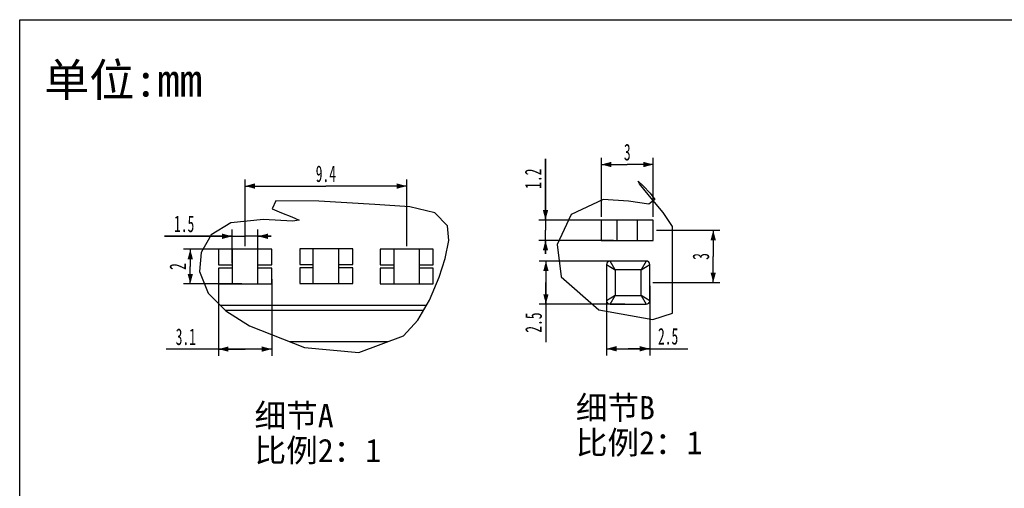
# Model space of a CAD drawing. Header units: millimetres. Extents: x 0 to 228, y 0 to 162.
# Tile 5 of 8: x 0 to 114, y 107 to 162. Entities that reach past the tile are written whole.
import ezdxf

# ---------------------------------------------------------------- set-up
doc = ezdxf.new("R2010")
doc.units = ezdxf.units.MM
doc.header["$LTSCALE"] = 12.565385
doc.layers.get('0').update_dxf_attribs({"linetype": 'CONTINUOUS'})
doc.styles.get("Standard").update_dxf_attribs({"font": 'txt', "width": 0.6})
doc.styles.add('TEXTSTYLE_3', font='simkai.ttf')
doc.dimstyles.new('DIMSTYLE_11', dxfattribs={"dimtxt": 1.923077, "dimasz": 1.153846, "dimexe": 0.18, "dimexo": 0.0625, "dimgap": 0.09, "dimtad": 1, "dimdec": 1, "dimlfac": 0.5, "dimdsep": 46, "dimtxsty": 'Standard', "dimblk": '_FILLED', "dimblk1": '_FILLED', "dimblk2": '_FILLED', "dimcen": 0.09, "dimadec": 0, "dimazin": 0, "dimtp": 0.2, "dimtm": 0.2, "dimtfac": 1, "dimtdec": 1, "dimtofl": 0, "dimtmove": 0, "dimatfit": 3, "dimldrblk": '_FILLED', "dimfxl": 0, "dimtolj": 1, "dimarcsym": 0})
doc.dimstyles.new('DIMSTYLE_12', dxfattribs={"dimtxt": 1.923077, "dimasz": 1.153846, "dimexe": 0.18, "dimexo": 0.0625, "dimgap": 0.09, "dimtad": 1, "dimdec": 1, "dimlfac": 0.5, "dimdsep": 46, "dimtxsty": 'Standard', "dimblk": '_FILLED', "dimblk1": '_FILLED', "dimblk2": '_FILLED', "dimcen": 0.09, "dimadec": 0, "dimazin": 0, "dimtp": 0.1, "dimtm": 0.1, "dimtfac": 1, "dimtdec": 1, "dimtofl": 0, "dimtmove": 0, "dimatfit": 3, "dimldrblk": '_FILLED', "dimfxl": 0, "dimtolj": 1, "dimarcsym": 0})
doc.dimstyles.new('DIMSTYLE_13', dxfattribs={"dimtxt": 1.923077, "dimasz": 1.153846, "dimexe": 0.18, "dimexo": 0.0625, "dimgap": 0.09, "dimtad": 1, "dimdec": 3, "dimlfac": 0.5, "dimdsep": 46, "dimtxsty": 'Standard', "dimblk": '_FILLED', "dimblk1": '_FILLED', "dimblk2": '_FILLED', "dimcen": 0.09, "dimadec": 0, "dimazin": 0, "dimtp": 0.1, "dimtm": 0.1, "dimtfac": 1, "dimtdec": 3, "dimtofl": 0, "dimtmove": 0, "dimatfit": 3, "dimldrblk": '_FILLED', "dimfxl": 0, "dimtolj": 1, "dimarcsym": 0})

# ---------------------------------------------------------------- blocks, each defined once
blk = doc.blocks.new('_FILLED')
at = {"color": 0, "linetype": 'ByBlock'}
blk.add_solid([(0, 0), (-1, 0.267), (-1, -0.267)], dxfattribs=at)
blk = doc.blocks.new('*D28')
at = {"color": 2, "linetype": 'Continuous'}
for p, q in [((26.14, 135.3), (26.14, 143.02)), ((44.9, 135.3), (44.9, 143.02)), ((26.14, 142.25), (35.52, 142.25)), ((44.9, 142.25), (35.52, 142.25))]:
    blk.add_line(p, q, dxfattribs=at)
at = {"color": 2, "linetype": 'Continuous', "xscale": 1.1538461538, "yscale": 1.1538461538, "zscale": 1.1538461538, "rotation": 180}
blk.add_blockref('_FILLED', (26.14, 142.25), dxfattribs=at)
at = {"color": 2, "linetype": 'Continuous', "xscale": 1.1538461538, "yscale": 1.1538461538, "zscale": 1.1538461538}
blk.add_blockref('_FILLED', (44.9, 142.25), dxfattribs=at)
at = {"color": 2, "linetype": 'Continuous', "insert": (35.52, 144.65), "char_height": 1.923, "width": 3.4615, "attachment_point": 2, "line_spacing_factor": 0.9}
blk.add_mtext('9.4', dxfattribs=at)
blk = doc.blocks.new('*D29')
at = {"color": 2, "linetype": 'Continuous'}
for p, q in [((25.76, 134.92), (19.02, 134.92)), ((19.79, 134.92), (19.79, 132.92)), ((19.79, 130.91), (19.79, 132.92)), ((25.76, 130.91), (19.02, 130.91))]:
    blk.add_line(p, q, dxfattribs=at)
at = {"color": 2, "linetype": 'Continuous', "xscale": 1.1538461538, "yscale": 1.1538461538, "zscale": 1.1538461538}
for p, rotation in [((19.79, 134.92), 90), ((19.79, 130.91), 270)]:
    blk.add_blockref('_FILLED', p, dxfattribs=dict(at, rotation=rotation))
at = {"color": 2, "linetype": 'Continuous', "insert": (17.38, 132.92), "char_height": 1.92, "width": 1.1538, "attachment_point": 2, "rotation": 90, "line_spacing_factor": 0.9}
blk.add_mtext('2', dxfattribs=at)
blk = doc.blocks.new('*D30')
at = {"color": 2, "linetype": 'Continuous'}
for p, q in [((23.07, 131.44), (23.07, 122.58)), ((29.24, 131.44), (29.24, 122.58)), ((26.15, 123.35), (16.99, 123.35)), ((23.07, 123.35), (26.15, 123.35)), ((29.24, 123.35), (26.15, 123.35))]:
    blk.add_line(p, q, dxfattribs=at)
at = {"color": 2, "linetype": 'Continuous', "xscale": 1.1538461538, "yscale": 1.1538461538, "zscale": 1.1538461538, "rotation": 180}
blk.add_blockref('_FILLED', (23.07, 123.35), dxfattribs=at)
at = {"color": 2, "linetype": 'Continuous', "xscale": 1.1538461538, "yscale": 1.1538461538, "zscale": 1.1538461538}
blk.add_blockref('_FILLED', (29.24, 123.35), dxfattribs=at)
at = {"color": 2, "linetype": 'Continuous', "insert": (20.45, 125.75), "char_height": 1.923, "width": 3.4615, "attachment_point": 3, "line_spacing_factor": 0.9}
blk.add_mtext('3.1', dxfattribs=at)
blk = doc.blocks.new('*D31')
at = {"color": 2, "linetype": 'Continuous'}
for p, q in [((24.64, 133.3), (24.64, 137.2)), ((27.64, 133.3), (27.64, 137.2)), ((24.64, 136.43), (16.8, 136.43)), ((16.8, 136.43), (26.14, 136.43)), ((29.18, 136.43), (26.14, 136.43)), ((27.64, 136.43), (29.18, 136.43))]:
    blk.add_line(p, q, dxfattribs=at)
at = {"color": 2, "linetype": 'Continuous', "xscale": 1.1538461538, "yscale": 1.1538461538, "zscale": 1.1538461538}
blk.add_blockref('_FILLED', (24.64, 136.43), dxfattribs=at)
at = {"color": 2, "linetype": 'Continuous', "xscale": 1.1538461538, "yscale": 1.1538461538, "zscale": 1.1538461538, "rotation": 180}
blk.add_blockref('_FILLED', (27.64, 136.43), dxfattribs=at)
at = {"color": 2, "linetype": 'Continuous', "insert": (20.26, 138.84), "char_height": 1.923, "width": 3.4615, "attachment_point": 3, "line_spacing_factor": 0.9}
blk.add_mtext('1.5', dxfattribs=at)
blk = doc.blocks.new('*D33')
at = {"color": 2, "linetype": 'Continuous'}
for p, q in [((67.48, 138.7), (67.48, 145.52)), ((73.51, 138.7), (73.51, 145.52)), ((67.48, 144.75), (70.49, 144.75)), ((73.51, 144.75), (70.49, 144.75))]:
    blk.add_line(p, q, dxfattribs=at)
at = {"color": 2, "linetype": 'Continuous', "xscale": 1.1538461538, "yscale": 1.1538461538, "zscale": 1.1538461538, "rotation": 180}
blk.add_blockref('_FILLED', (67.48, 144.75), dxfattribs=at)
at = {"color": 2, "linetype": 'Continuous', "xscale": 1.1538461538, "yscale": 1.1538461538, "zscale": 1.1538461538}
blk.add_blockref('_FILLED', (73.51, 144.75), dxfattribs=at)
at = {"color": 2, "linetype": 'Continuous', "insert": (70.49, 147.15), "char_height": 1.92, "width": 1.1538, "attachment_point": 2, "line_spacing_factor": 0.9}
blk.add_mtext('3', dxfattribs=at)
blk = doc.blocks.new('*D34')
at = {"color": 2, "linetype": 'Continuous'}
for p, q in [((61, 138.31), (61, 145.39)), ((61, 145.39), (61, 137.13)), ((68.91, 138.31), (60.23, 138.31)), ((61, 134.41), (61, 137.13)), ((68.91, 135.95), (60.23, 135.95)), ((61, 135.95), (61, 134.41))]:
    blk.add_line(p, q, dxfattribs=at)
at = {"color": 2, "linetype": 'Continuous', "xscale": 1.1538461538, "yscale": 1.1538461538, "zscale": 1.1538461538}
for p, rotation in [((61, 138.31), 270), ((61, 135.95), 90)]:
    blk.add_blockref('_FILLED', p, dxfattribs=dict(at, rotation=rotation))
at = {"color": 2, "linetype": 'Continuous', "insert": (58.6, 141.93), "char_height": 1.923, "width": 3.4615, "attachment_point": 1, "rotation": 90, "line_spacing_factor": 0.9}
blk.add_mtext('1.2', dxfattribs=at)
blk = doc.blocks.new('*D35')
at = {"color": 2, "linetype": 'Continuous'}
for p, q in [((73.89, 137.13), (81.23, 137.13)), ((80.46, 137.13), (80.46, 134.09)), ((80.46, 131.06), (80.46, 134.09)), ((73.47, 131.06), (81.23, 131.06))]:
    blk.add_line(p, q, dxfattribs=at)
at = {"color": 2, "linetype": 'Continuous', "xscale": 1.1538461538, "yscale": 1.1538461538, "zscale": 1.1538461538}
for p, rotation in [((80.46, 137.13), 90), ((80.46, 131.06), 270)]:
    blk.add_blockref('_FILLED', p, dxfattribs=dict(at, rotation=rotation))
at = {"color": 2, "linetype": 'Continuous', "insert": (78.06, 134.09), "char_height": 1.92, "width": 1.1538, "attachment_point": 2, "rotation": 90, "line_spacing_factor": 0.9}
blk.add_mtext('3', dxfattribs=at)
blk = doc.blocks.new('*D36')
at = {"color": 2, "linetype": 'Continuous'}
for p, q in [((68.09, 130.67), (68.09, 122.62)), ((73.09, 130.67), (73.09, 122.62)), ((68.09, 123.39), (70.59, 123.39)), ((73.09, 123.39), (70.59, 123.39)), ((70.59, 123.39), (77.51, 123.39))]:
    blk.add_line(p, q, dxfattribs=at)
at = {"color": 2, "linetype": 'Continuous', "xscale": 1.1538461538, "yscale": 1.1538461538, "zscale": 1.1538461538, "rotation": 180}
blk.add_blockref('_FILLED', (68.09, 123.39), dxfattribs=at)
at = {"color": 2, "linetype": 'Continuous', "xscale": 1.1538461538, "yscale": 1.1538461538, "zscale": 1.1538461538}
blk.add_blockref('_FILLED', (73.09, 123.39), dxfattribs=at)
at = {"color": 2, "linetype": 'Continuous', "insert": (74.05, 125.8), "char_height": 1.923, "width": 3.4615, "attachment_point": 1, "line_spacing_factor": 0.9}
blk.add_mtext('2.5', dxfattribs=at)
blk = doc.blocks.new('*D37')
at = {"color": 2, "linetype": 'Continuous'}
for p, q in [((70.2, 133.56), (60.28, 133.56)), ((61.05, 133.56), (61.05, 131.06)), ((61.05, 128.56), (61.05, 131.06)), ((61.05, 131.06), (61.05, 124.14)), ((70.2, 128.56), (60.28, 128.56))]:
    blk.add_line(p, q, dxfattribs=at)
at = {"color": 2, "linetype": 'Continuous', "xscale": 1.1538461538, "yscale": 1.1538461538, "zscale": 1.1538461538}
for p, rotation in [((61.05, 133.56), 90), ((61.05, 128.56), 270)]:
    blk.add_blockref('_FILLED', p, dxfattribs=dict(at, rotation=rotation))
at = {"color": 2, "linetype": 'Continuous', "insert": (58.65, 127.6), "char_height": 1.923, "width": 3.4615, "attachment_point": 3, "rotation": 90, "line_spacing_factor": 0.9}
blk.add_mtext('2.5', dxfattribs=at)

msp = doc.modelspace()

# ---------------------------------------------------------------- linework, layer by layer
at = {"color": 7, "linetype": 'Continuous'}
for p, q in [((0, 0), (0, 161.5385)), ((0, 161.5385), (228.4615, 161.5385)), ((71.9115, 142.5029), (71.7597, 142.8115)), ((71.7597, 142.8115), (72.3498, 142.2741)), ((73.0777, 141.0963), (71.9115, 142.5029)), ((72.3498, 142.2741), (73.134, 141.4442)), ((29.7016, 140.5254), (29.2912, 139.6294)), ((34.722, 140.5052), (29.7016, 140.5254)), ((41.2091, 140.126), (34.722, 140.5052)), ((67.7086, 140.6794), (63.9941, 138.9653)), ((70.6142, 140.4831), (67.7086, 140.6794)), ((73.6786, 140.6794), (73.0042, 140.156)), ((74.6381, 139.1869), (73.0777, 141.0963)), ((73.134, 141.4442), (73.6786, 140.6794)), ((29.2912, 139.6294), (30.3674, 139.1486)), ((45.2651, 139.8254), (41.2091, 140.126)), ((48.1614, 139.1565), (45.2651, 139.8254)), ((73.0042, 140.156), (70.6142, 140.4831)), ((28.3024, 138.3941), (24.4909, 137.9742)), ((31.6479, 138.1826), (28.3024, 138.3941)), ((30.3674, 139.1486), (31.5814, 138.6673)), ((31.5814, 138.6673), (32.4362, 138.3052)), ((32.4362, 138.3052), (31.6479, 138.1826)), ((49.651, 137.6431), (48.1614, 139.1565)), ((63.9941, 138.9653), (62.3402, 135.485)), ((67.4789, 138.313), (67.4789, 135.9466)), ((73.5053, 138.313), (67.4789, 138.313)), ((69.2919, 138.313), (69.2919, 135.9466)), ((71.6919, 135.9466), (71.6919, 138.313)), ((73.5053, 135.9466), (73.5053, 138.313)), ((75.7343, 137.5747), (74.6381, 139.1869)), ((24.4909, 137.9742), (22.2329, 136.5951)), ((49.7839, 135.9368), (49.651, 137.6431)), ((75.7343, 127.533), (75.7343, 137.5747)), ((22.2329, 136.5951), (21.0468, 134.5596)), ((49.3739, 133.8649), (49.7839, 135.9368)), ((67.4789, 135.9466), (73.5053, 135.9466)), ((23.0698, 134.9187), (23.0698, 133.1332)), ((29.2362, 134.9187), (23.0698, 134.9187)), ((24.643, 134.9187), (24.643, 130.9123)), ((27.643, 130.9123), (27.643, 134.9187)), ((29.2362, 133.1332), (29.2362, 134.9187)), ((32.4826, 134.9812), (32.4826, 133.1748)), ((38.649, 134.9812), (32.4826, 134.9812)), ((34.019, 134.9812), (34.019, 130.9748)), ((37.019, 130.9748), (37.019, 134.9812)), ((38.649, 133.1748), (38.649, 134.9812)), ((47.9784, 134.9187), (41.812, 134.9187)), ((41.812, 134.9187), (41.812, 133.1123)), ((43.3951, 134.9187), (43.3951, 130.9123)), ((46.3951, 130.9123), (46.3951, 134.9187)), ((47.9784, 133.1123), (47.9784, 134.9187)), ((62.3402, 135.485), (62.8047, 131.7243)), ((21.0468, 134.5596), (20.8493, 132.3462)), ((48.6578, 131.6841), (49.3739, 133.8649)), ((23.0698, 133.1332), (24.643, 133.1332)), ((23.0698, 132.7396), (23.0698, 130.9123)), ((24.643, 132.7396), (23.0698, 132.7396)), ((27.643, 133.1332), (29.2362, 133.1332)), ((29.2362, 132.7396), (27.643, 132.7396)), ((29.2362, 130.9123), (29.2362, 132.7396)), ((32.4826, 133.1748), (34.019, 133.1748)), ((32.4826, 132.7812), (32.4826, 130.9748)), ((34.019, 132.7812), (32.4826, 132.7812)), ((37.019, 133.1748), (38.649, 133.1748)), ((38.649, 132.7812), (37.019, 132.7812)), ((38.649, 130.9748), (38.649, 132.7812)), ((41.812, 133.1123), (43.3951, 133.1123)), ((43.3951, 132.7187), (41.812, 132.7187)), ((41.812, 132.7187), (41.812, 130.9123)), ((46.3951, 133.1123), (47.9784, 133.1123)), ((47.9784, 132.7187), (46.3951, 132.7187)), ((47.9784, 130.9123), (47.9784, 132.7187)), ((68.0887, 133.1591), (68.0887, 128.9591)), ((68.0887, 133.1591), (69.0887, 132.5591)), ((69.0887, 132.5591), (68.4887, 133.5591)), ((72.6887, 133.5591), (68.4887, 133.5591)), ((72.0887, 132.5591), (69.0887, 132.5591)), ((69.0887, 132.5591), (69.0887, 129.5591)), ((72.6887, 133.5591), (72.0887, 132.5591)), ((72.0887, 132.5591), (73.0887, 133.1591)), ((72.0887, 129.5591), (72.0887, 132.5591)), ((73.0887, 128.9591), (73.0887, 133.1591)), ((20.8493, 132.3462), (21.8601, 129.8463)), ((47.5402, 129.0041), (48.6578, 131.6841)), ((62.8047, 131.7243), (67.2066, 127.8892)), ((23.0698, 130.9123), (29.2362, 130.9123)), ((32.4826, 130.9748), (38.649, 130.9748)), ((41.812, 130.9123), (47.9784, 130.9123)), ((21.8601, 129.8463), (23.9295, 127.7711)), ((69.0887, 129.5591), (68.0887, 128.9591)), ((68.4887, 128.5591), (69.0887, 129.5591)), ((69.0887, 129.5591), (72.0887, 129.5591)), ((73.0887, 128.9591), (72.0887, 129.5591)), ((72.0887, 129.5591), (72.6887, 128.5591)), ((47.1915, 128.4066), (23.2958, 128.4066)), ((46.1962, 126.7015), (47.5402, 129.0041)), ((68.4887, 128.5591), (72.6887, 128.5591)), ((46.8412, 127.8066), (23.8941, 127.8066)), ((23.9295, 127.7711), (26.6427, 126.0562)), ((67.2066, 127.8892), (73.4356, 126.7928)), ((73.4356, 126.7928), (75.7343, 127.533)), ((26.6427, 126.0562), (33.0339, 123.5486)), ((44.5196, 124.8975), (46.1962, 126.7015)), ((39.3521, 122.9568), (44.5196, 124.8975)), ((42.6798, 124.2066), (31.357, 124.2066)), ((33.0339, 123.5486), (39.3521, 122.9568))]:
    msp.add_line(p, q, dxfattribs=at)
for centre, start, end in [((68.4887, 133.1591), 90, 180), ((72.6887, 133.1591), 0, 90), ((68.4887, 128.9591), 180, 270), ((72.6887, 128.9591), 270, 360)]:
    msp.add_arc(centre, 0.4, start, end, dxfattribs=at)

# ---------------------------------------------------------------- texts
at = {"color": 2, "linetype": 'Continuous', "attachment_point": 1, "line_spacing_factor": 0.9, "style": 'TEXTSTYLE_3'}
for s, insert, char_height, width in [('单位:mm\\P ', (2.8304, 156.472), 3.84615, 19.43787), ('细节B\\P比例2：1', (64.5214, 117.8943), 2.69231, 15.542899), ('细节A\\P比例2：1', (27.2462, 116.9916), 2.69231, 15.542899)]:
    msp.add_mtext(s, dxfattribs=dict(at, insert=insert, char_height=char_height, width=width))

# ---------------------------------------------------------------- dimensions: what is measured, and where the dimension line sits
at = {"color": 2, "linetype": 'Continuous'}
for base, p1, p2, dimstyle, picture, middle in [((73.5053, 144.7467), (67.4789, 138.6976), (73.5053, 138.6976), 'DIMSTYLE_12', '*D33', (69.9151, 146.189)), ((44.8951, 142.2511), (26.143, 135.3033), (44.8951, 135.3033), 'DIMSTYLE_11', '*D28', (33.7883, 143.6934)), ((27.643, 136.4332), (24.643, 133.3002), (27.643, 133.3002), 'DIMSTYLE_12', '*D31', (15.072, 137.8755)), ((29.2362, 123.3498), (23.0698, 131.4413), (29.2362, 131.4413), 'DIMSTYLE_12', '*D30', (15.2559, 124.7921)), ((73.0887, 123.3918), (68.0887, 130.6745), (73.0887, 130.6745), 'DIMSTYLE_13', '*D36', (75.781, 124.8341))]:
    dim = msp.add_linear_dim(base=base, p1=p1, p2=p2, dimstyle=dimstyle, dxfattribs=at)
    dim.commit()
    dim.dimension.update_dxf_attribs({"geometry": picture, "text_midpoint": middle, "dimtype": 160})
for base, p1, p2, angle, dimstyle, picture, middle in [((60.9997, 135.9466), (68.9073, 138.313), (68.9073, 135.9466), 270, 'DIMSTYLE_12', '*D34', (59.5574, 143.6591)), ((80.459, 131.0591), (73.8899, 137.1298), (73.4733, 131.0591), 270, 'DIMSTYLE_12', '*D35', (79.2752, 133.5787)), ((19.7872, 130.9123), (25.7584, 134.9187), (25.7584, 130.9123), 270, 'DIMSTYLE_12', '*D29', (18.6034, 132.3998)), ((61.0506, 133.5591), (70.2041, 128.5591), (70.2041, 133.5591), 90, 'DIMSTYLE_13', '*D37', (61.1594, 122.7722))]:
    dim = msp.add_linear_dim(base=base, p1=p1, p2=p2, angle=angle, dimstyle=dimstyle, dxfattribs=at)
    dim.commit()
    dim.dimension.update_dxf_attribs({"geometry": picture, "text_midpoint": middle, "dimtype": 160})

doc.saveas('drawing.dxf')
